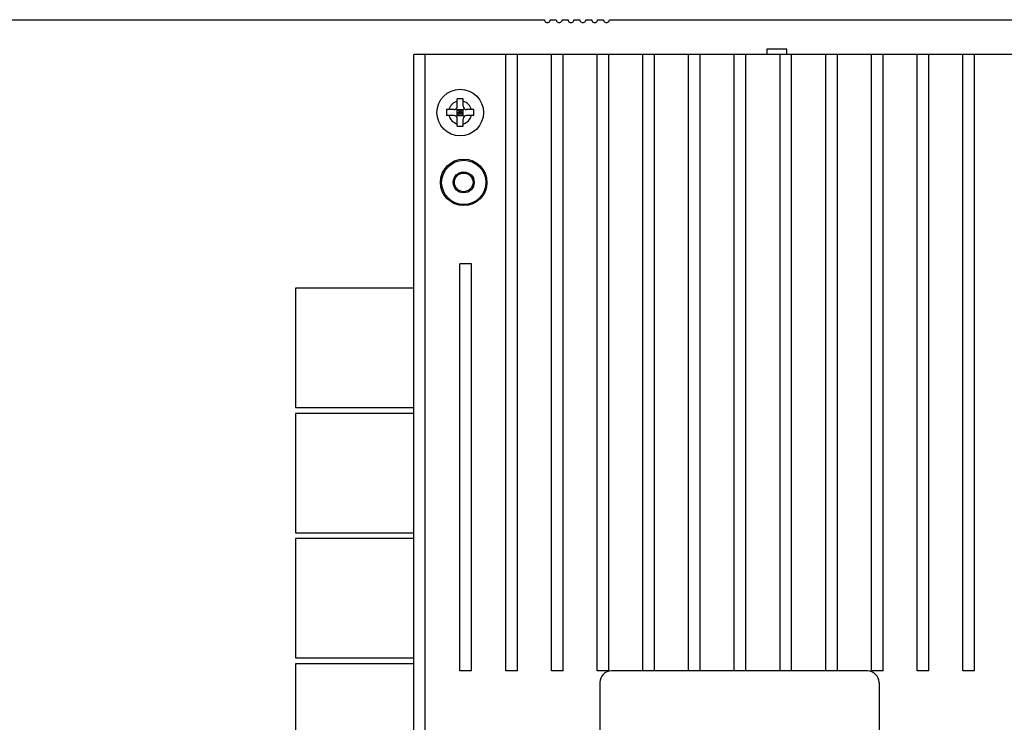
# Model space of a CAD drawing. Header units: millimetres. Extents: x -569 to -228, y 280 to 627.
# Tile 14 of 24: x -455 to -370, y 493 to 553. Entities that reach past the tile are written whole.
import ezdxf
from ezdxf.enums import TextEntityAlignment as Align

# ---------------------------------------------------------------- set-up
doc = ezdxf.new("R2010")
doc.units = ezdxf.units.MM
doc.header["$LTSCALE"] = 32.67
doc.layers.get('0').update_dxf_attribs({"linetype": 'CONTINUOUS'})
doc.layers.add('00_COMPONENTS', color=7, linetype='CONTINUOUS')
doc.layers.add('51__DRAFT_DIMS', color=7, linetype='CONTINUOUS')
doc.styles.get("Standard").update_dxf_attribs({"font": 'simfang.ttf'})
doc.dimstyles.new('DIMSTYLE_11', dxfattribs={"dimtxt": 3, "dimasz": 3, "dimexe": 2.5, "dimexo": 0.5, "dimgap": 0.75, "dimtad": 1, "dimdec": 1, "dimdsep": 46, "dimtxsty": 'Standard', "dimblk": '_FILLED', "dimblk1": '_FILLED', "dimblk2": '_FILLED', "dimcen": 0.09, "dimclrt": 3, "dimazin": 2, "dimtp": 0.5, "dimtm": 0.5, "dimtfac": 1, "dimtdec": 1, "dimtofl": 0, "dimtmove": 0, "dimatfit": 3, "dimldrblk": '_FILLED', "dimfxl": 0, "dimtolj": 1, "dimarcsym": 0})

# ---------------------------------------------------------------- blocks, each defined once
blk = doc.blocks.new('_FILLED')
at = {"color": 0, "linetype": 'ByBlock'}
blk.add_solid([(0, 0), (-1, 0.167), (-1, -0.167)], dxfattribs=at)
blk = doc.blocks.new('*D33')
at = {"layer": '51__DRAFT_DIMS', "color": 4}
for p, q in [((-363.495, 552.904), (-318.678, 552.904)), ((-321.178, 552.904), (-321.178, 462.414)), ((-321.178, 371.924), (-321.178, 462.414)), ((-450.28, 371.924), (-318.678, 371.924))]:
    blk.add_line(p, q, dxfattribs=at)
at = {"layer": '51__DRAFT_DIMS', "color": 4, "xscale": 3, "yscale": 3, "zscale": 3}
for p, rotation in [((-321.178, 552.904), 90), ((-321.178, 371.924), 270)]:
    blk.add_blockref('_FILLED', p, dxfattribs=dict(at, rotation=rotation))
at = {"layer": '51__DRAFT_DIMS', "color": 3}
blk.add_text('181', height=3, rotation=90, dxfattribs=at).set_placement((-321.928, 462.414), align=Align.CENTER)

msp = doc.modelspace()

# ---------------------------------------------------------------- linework, layer by layer
at = {"layer": '00_COMPONENTS', "color": 7}
for p, q in [((-455.876, 552.904), (-409.715, 552.904)), ((-409.207, 552.904), (-408.699, 552.904)), ((-408.191, 552.904), (-407.683, 552.904)), ((-407.175, 552.904), (-406.667, 552.904)), ((-406.159, 552.904), (-405.651, 552.904)), ((-405.143, 552.904), (-404.635, 552.904)), ((-404.127, 552.904), (-363.995, 552.904)), ((-390.591, 550.365), (-390.591, 549.921)), ((-388.889, 550.365), (-390.591, 550.365)), ((-388.889, 549.921), (-388.889, 550.365)), ((-420.953, 447.921), (-420.953, 549.921)), ((-360.953, 549.921), (-420.953, 549.921)), ((-419.953, 447.921), (-419.953, 549.921)), ((-413.043, 496.921), (-413.043, 549.921)), ((-412.043, 496.921), (-412.043, 549.921)), ((-409.113, 496.921), (-409.113, 549.921)), ((-408.113, 496.921), (-408.113, 549.921)), ((-405.183, 496.921), (-405.183, 549.921)), ((-404.183, 496.921), (-404.183, 549.921)), ((-401.253, 496.921), (-401.253, 549.921)), ((-400.253, 496.921), (-400.253, 549.921)), ((-397.323, 496.921), (-397.323, 549.921)), ((-396.323, 496.921), (-396.323, 549.921)), ((-393.393, 496.921), (-393.393, 549.921)), ((-392.393, 496.921), (-392.393, 549.921)), ((-389.463, 496.921), (-389.463, 549.921)), ((-388.463, 496.921), (-388.463, 549.921)), ((-385.533, 496.921), (-385.533, 549.921)), ((-384.533, 496.921), (-384.533, 549.921)), ((-381.603, 496.921), (-381.603, 549.921)), ((-380.603, 496.921), (-380.603, 549.921)), ((-377.673, 496.921), (-377.673, 549.921)), ((-376.673, 496.921), (-376.673, 549.921)), ((-373.743, 496.921), (-373.743, 549.921)), ((-372.743, 496.921), (-372.743, 549.921)), ((-417.203, 545.471), (-417.203, 546.1)), ((-416.703, 545.471), (-416.703, 546.1)), ((-417.503, 545.171), (-418.132, 545.171)), ((-417.291, 544.583), (-416.615, 545.259)), ((-416.615, 544.583), (-417.291, 545.259)), ((-417.203, 544.671), (-417.203, 545.171)), ((-417.203, 545.171), (-416.703, 545.171)), ((-416.953, 544.671), (-416.953, 545.171)), ((-416.703, 544.671), (-416.703, 545.171)), ((-415.775, 545.171), (-416.403, 545.171)), ((-417.503, 544.671), (-418.132, 544.671)), ((-417.203, 544.921), (-416.703, 544.921)), ((-417.203, 544.671), (-416.703, 544.671)), ((-417.203, 543.742), (-417.203, 544.371)), ((-416.703, 543.742), (-416.703, 544.371)), ((-415.775, 544.671), (-416.403, 544.671)), ((-416.973, 496.921), (-416.973, 531.921)), ((-415.973, 531.921), (-416.973, 531.921)), ((-415.973, 496.921), (-415.973, 531.921)), ((-431.116, 529.819), (-431.116, 519.565)), ((-420.953, 529.819), (-431.116, 529.819)), ((-431.116, 519.565), (-420.953, 519.565)), ((-431.116, 519.057), (-431.116, 508.803)), ((-420.953, 519.057), (-431.116, 519.057)), ((-431.116, 508.803), (-420.953, 508.803)), ((-431.116, 508.295), (-431.116, 498.041)), ((-420.953, 508.295), (-431.116, 508.295)), ((-431.116, 498.041), (-420.953, 498.041)), ((-431.116, 497.533), (-431.116, 487.279)), ((-420.953, 497.533), (-431.116, 497.533)), ((-415.973, 496.921), (-416.973, 496.921)), ((-412.043, 496.921), (-413.043, 496.921)), ((-408.113, 496.921), (-409.113, 496.921)), ((-404.183, 496.921), (-405.183, 496.921)), ((-381.953, 496.921), (-403.953, 496.921)), ((-380.603, 496.921), (-381.603, 496.921)), ((-376.673, 496.921), (-377.673, 496.921)), ((-372.743, 496.921), (-373.743, 496.921)), ((-404.953, 495.921), (-404.953, 487.921)), ((-380.953, 495.921), (-380.953, 487.921))]:
    msp.add_line(p, q, dxfattribs=at)
for centre, radius in [((-416.953, 544.921), 2), ((-416.653, 538.921), 2), ((-416.653, 538.921), 1.9), ((-416.653, 538.921), 0.9), ((-416.653, 538.921), 0.8)]:
    msp.add_circle(centre, radius, dxfattribs=at)
for centre, radius, start, end in [((-409.461, 552.904), 0.254, 179.9427, 0.0573), ((-408.445, 552.904), 0.254, 179.9427, 0.0573), ((-407.429, 552.904), 0.254, 179.9427, 0.0573), ((-406.413, 552.904), 0.254, 179.9427, 0.0573), ((-405.397, 552.904), 0.254, 179.9427, 0.0573), ((-404.381, 552.904), 0.254, 179.9427, 0.0573), ((-416.958, 539.167), 6.937, 89.95966, 92.02484), ((-416.948, 539.167), 6.937, 87.97516, 90.04034), ((-411.197, 544.921), 6.939, 177.93532, 182.06468), ((-417.503, 545.471), 0.3, 270, 360), ((-416.403, 545.471), 0.3, 180, 270), ((-422.709, 544.921), 6.939, 357.93532, 2.06468), ((-417.503, 544.371), 0.3, 0, 90), ((-416.403, 544.371), 0.3, 90, 180), ((-416.958, 550.675), 6.937, 267.97516, 270.04034), ((-416.948, 550.675), 6.937, 269.95966, 272.02484), ((-403.953, 495.921), 1, 90, 180), ((-381.953, 495.921), 1, 0, 90)]:
    msp.add_arc(centre, radius, start, end, dxfattribs=at)
at = {"layer": '00_COMPONENTS', "color": 4}
for start, end in [(104.47751, 165.52249), (14.47751, 75.52249), (194.47751, 255.52249), (284.47751, 345.52249)]:
    msp.add_arc((-416.953, 544.921), 1, start, end, dxfattribs=at)

# ---------------------------------------------------------------- dimensions: what is measured, and where the dimension line sits
at = {"layer": '51__DRAFT_DIMS', "color": 4}
dim = msp.add_linear_dim(base=(-321.178, 371.924), p1=(-363.995, 552.904), p2=(-450.78, 371.924), angle=270, dimstyle='DIMSTYLE_11', dxfattribs=at)
dim.commit()
dim.dimension.update_dxf_attribs({"geometry": '*D33', "text_midpoint": (-321.178, 462.408), "dimtype": 160})

doc.saveas('drawing.dxf')
